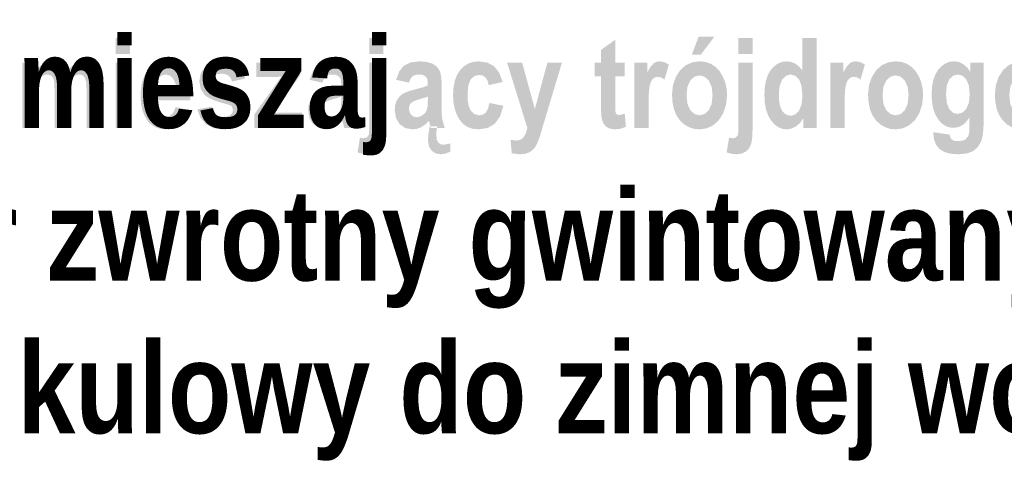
# Model space of a CAD drawing. Header units: millimetres. Extents: x -2626 to 2068, y -6169 to 7214.
# Tile 111 of 144: x -238 to -74, y -4998 to -4924. Entities that reach past the tile are written whole.
import ezdxf

# ---------------------------------------------------------------- set-up
doc = ezdxf.new("R2010")
doc.units = ezdxf.units.MM
doc.layers.get('0').update_dxf_attribs({"color": 252})

msp = doc.modelspace()

# ---------------------------------------------------------------- hatches: boundary and pattern name
h = msp.add_hatch(color=7)
h.paths.add_polyline_path([(-128.92, -4936.93), (-128.77, -4935.41), (-128.29, -4934.04), (-127.56, -4932.89), (-126.64, -4932.08), (-125.55, -4931.59), (-124.34, -4931.43), (-123.33, -4931.53), (-122.43, -4931.85), (-121.64, -4932.37), (-120.98, -4933.1), (-120.44, -4933.98), (-120.06, -4934.93), (-119.83, -4935.94), (-119.75, -4937.03), (-119.91, -4938.62), (-120.39, -4940.05), (-121.13, -4941.23), (-122.06, -4942.07), (-123.15, -4942.58), (-124.33, -4942.75), (-125.28, -4942.66), (-126.14, -4942.37), (-126.92, -4941.9), (-127.62, -4941.24), (-128.19, -4940.41), (-128.6, -4939.41), (-128.84, -4938.25)])
h.paths.add_polyline_path([(-126.51, -4937.09), (-126.35, -4938.53), (-125.87, -4939.57), (-125.16, -4940.2), (-124.32, -4940.41), (-123.5, -4940.2), (-122.8, -4939.57), (-122.33, -4938.52), (-122.17, -4937.07), (-122.33, -4935.65), (-122.81, -4934.61), (-123.52, -4933.97), (-124.35, -4933.76), (-125.18, -4933.97), (-125.88, -4934.61), (-126.35, -4935.65)])
h.paths.add_polyline_path([(-125.63, -4930.34), (-124.48, -4927.3), (-121.84, -4927.3), (-124.14, -4930.34)])
h = msp.add_hatch(color=7)
h.paths.add_polyline_path([(-221.6, -4930.2), (-221.6, -4927.55), (-219.24, -4927.55), (-219.24, -4930.2)])
h.paths.add_polyline_path([(-221.6, -4942.5), (-221.6, -4931.67), (-219.24, -4931.67), (-219.24, -4942.5)])
h = msp.add_hatch(color=7)
h.paths.add_polyline_path([(-179.36, -4930.2), (-179.36, -4927.55), (-177, -4927.55), (-177, -4930.2)])
h.paths.add_polyline_path([(-177, -4931.67), (-177, -4942.17), (-177.02, -4943.19), (-177.06, -4944.03), (-177.14, -4944.7), (-177.25, -4945.2), (-177.59, -4945.92), (-178.12, -4946.46), (-178.83, -4946.79), (-179.68, -4946.9), (-180.44, -4946.82), (-181.31, -4946.59), (-180.91, -4944.14), (-180.33, -4944.24), (-179.81, -4944.11), (-179.48, -4943.75), (-179.42, -4943.54), (-179.39, -4943.18), (-179.36, -4942.67), (-179.36, -4942.01), (-179.36, -4931.67)])
h = msp.add_hatch(color=7)
h.dxf.hatch_style = 2
h.paths.add_polyline_path([(-136.79, -4931.67), (-136.79, -4933.95), (-138.39, -4933.95), (-138.39, -4938.32), (-138.38, -4939.44), (-138.32, -4939.96), (-138.11, -4940.27), (-137.74, -4940.37), (-137.34, -4940.3), (-136.8, -4940.1), (-136.6, -4942.32), (-137.47, -4942.64), (-138.44, -4942.75), (-139.25, -4942.64), (-139.88, -4942.32), (-140.34, -4941.8), (-140.61, -4941.08), (-140.67, -4940.71), (-140.72, -4940.19), (-140.74, -4939.51), (-140.75, -4938.68), (-140.75, -4933.95), (-141.83, -4933.95), (-141.83, -4931.67), (-140.75, -4931.67), (-140.75, -4929.52), (-138.39, -4927.84), (-138.39, -4931.67)])
h = msp.add_hatch(color=7)
h.paths.add_polyline_path([(-117.86, -4930.2), (-117.86, -4927.55), (-115.5, -4927.55), (-115.5, -4930.2)])
h.paths.add_polyline_path([(-115.5, -4931.67), (-115.5, -4942.17), (-115.52, -4943.19), (-115.56, -4944.03), (-115.64, -4944.7), (-115.75, -4945.2), (-116.09, -4945.92), (-116.62, -4946.46), (-117.33, -4946.79), (-118.18, -4946.9), (-118.94, -4946.82), (-119.82, -4946.59), (-119.41, -4944.14), (-118.83, -4944.24), (-118.31, -4944.11), (-117.98, -4943.75), (-117.93, -4943.54), (-117.89, -4943.18), (-117.87, -4942.67), (-117.86, -4942.01), (-117.86, -4931.67)])
h = msp.add_hatch(color=7)
h.paths.add_polyline_path([(-104.85, -4942.5), (-107.05, -4942.5), (-107.05, -4940.91), (-107.64, -4941.72), (-108.32, -4942.29), (-109.07, -4942.63), (-109.83, -4942.75), (-110.55, -4942.66), (-111.23, -4942.38), (-111.85, -4941.92), (-112.43, -4941.26), (-112.91, -4940.44), (-113.26, -4939.46), (-113.46, -4938.32), (-113.53, -4937.03), (-113.47, -4935.72), (-113.26, -4934.59), (-112.93, -4933.63), (-112.45, -4932.84), (-111.88, -4932.22), (-111.25, -4931.78), (-110.55, -4931.51), (-109.79, -4931.43), (-109.07, -4931.52), (-108.4, -4931.8), (-107.78, -4932.28), (-107.21, -4932.94), (-107.21, -4927.55), (-104.85, -4927.55)])
h.paths.add_polyline_path([(-111.13, -4936.85), (-111.06, -4938.14), (-110.88, -4939.04), (-110.57, -4939.67), (-110.16, -4940.12), (-109.67, -4940.39), (-109.11, -4940.48), (-108.39, -4940.27), (-107.77, -4939.65), (-107.34, -4938.6), (-107.2, -4937.13), (-107.34, -4935.52), (-107.75, -4934.44), (-108.39, -4933.82), (-109.17, -4933.62), (-109.92, -4933.82), (-110.56, -4934.43), (-110.98, -4935.44)])
h = msp.add_hatch(color=7)
h.dxf.hatch_style = 2
h.paths.add_polyline_path([(-237.15, -4931.67), (-234.99, -4931.67), (-234.99, -4933.15), (-234.38, -4932.39), (-233.71, -4931.86), (-232.99, -4931.53), (-232.21, -4931.43), (-231.41, -4931.53), (-230.73, -4931.86), (-230.16, -4932.39), (-229.7, -4933.15), (-229.09, -4932.39), (-228.43, -4931.86), (-227.73, -4931.53), (-226.99, -4931.43), (-226.14, -4931.54), (-225.42, -4931.86), (-224.85, -4932.39), (-224.42, -4933.1), (-224.17, -4934.12), (-224.08, -4935.58), (-224.08, -4942.5), (-226.44, -4942.5), (-226.44, -4936.31), (-226.51, -4934.96), (-226.73, -4934.15), (-227.11, -4933.75), (-227.68, -4933.62), (-228.4, -4933.81), (-228.95, -4934.37), (-229.16, -4934.83), (-229.31, -4935.48), (-229.4, -4936.3), (-229.43, -4937.3), (-229.43, -4942.5), (-231.78, -4942.5), (-231.78, -4936.57), (-231.8, -4935.76), (-231.83, -4935.12), (-231.89, -4934.63), (-231.98, -4934.29), (-232.36, -4933.79), (-233.01, -4933.62), (-233.51, -4933.71), (-233.97, -4933.97), (-234.35, -4934.4), (-234.6, -4934.98), (-234.75, -4935.88), (-234.79, -4937.24), (-234.79, -4942.5), (-237.15, -4942.5)])
h = msp.add_hatch(color=7)
h.paths.add_polyline_path([(-211.64, -4939.06), (-209.3, -4939.54), (-209.9, -4940.96), (-210.76, -4941.96), (-211.86, -4942.55), (-213.17, -4942.75), (-214.1, -4942.67), (-214.92, -4942.42), (-215.62, -4942.01), (-216.21, -4941.43), (-216.76, -4940.59), (-217.16, -4939.6), (-217.39, -4938.45), (-217.47, -4937.15), (-217.39, -4935.86), (-217.15, -4934.7), (-216.76, -4933.69), (-216.2, -4932.8), (-215.62, -4932.2), (-214.96, -4931.77), (-214.22, -4931.51), (-213.4, -4931.43), (-212.5, -4931.51), (-211.7, -4931.78), (-211.01, -4932.22), (-210.42, -4932.83), (-209.87, -4933.73), (-209.48, -4934.83), (-209.25, -4936.11), (-209.17, -4937.59), (-209.18, -4937.91), (-215.07, -4937.91), (-214.91, -4939.05), (-214.49, -4939.9), (-213.88, -4940.43), (-213.15, -4940.61), (-212.63, -4940.51), (-212.21, -4940.22), (-211.87, -4939.74)])
h.paths.add_polyline_path([(-211.5, -4936.16), (-211.66, -4935.05), (-212.05, -4934.26), (-212.61, -4933.78), (-213.26, -4933.62), (-213.95, -4933.78), (-214.51, -4934.28), (-214.9, -4935.09), (-215.02, -4936.16)])
h = msp.add_hatch(color=7)
h.dxf.hatch_style = 2
h.paths.add_polyline_path([(-208, -4939.41), (-205.64, -4938.98), (-205.41, -4939.72), (-205.02, -4940.25), (-204.47, -4940.57), (-203.75, -4940.68), (-203.01, -4940.6), (-202.48, -4940.35), (-202.17, -4939.98), (-202.07, -4939.5), (-202.25, -4938.94), (-202.54, -4938.75), (-203.02, -4938.59), (-204.33, -4938.21), (-205.39, -4937.84), (-206.17, -4937.48), (-206.7, -4937.13), (-207.43, -4936.1), (-207.67, -4934.75), (-207.44, -4933.39), (-206.72, -4932.33), (-206.18, -4931.94), (-205.54, -4931.65), (-204.79, -4931.48), (-203.93, -4931.43), (-202.4, -4931.6), (-201.28, -4932.1), (-200.51, -4932.99), (-200, -4934.29), (-202.22, -4934.79), (-202.43, -4934.22), (-202.79, -4933.81), (-203.27, -4933.57), (-203.89, -4933.48), (-204.63, -4933.55), (-205.13, -4933.74), (-205.4, -4934.02), (-205.49, -4934.38), (-205.41, -4934.71), (-205.16, -4934.97), (-204.9, -4935.11), (-204.47, -4935.28), (-203.86, -4935.48), (-203.07, -4935.71), (-202.16, -4936), (-201.41, -4936.32), (-200.82, -4936.67), (-200.39, -4937.05), (-199.87, -4937.96), (-199.7, -4939.14), (-199.77, -4939.89), (-199.97, -4940.57), (-200.31, -4941.19), (-200.78, -4941.73), (-201.37, -4942.18), (-202.06, -4942.5), (-202.85, -4942.69), (-203.75, -4942.75), (-205.32, -4942.54), (-206.57, -4941.9), (-207.47, -4940.85)])
h = msp.add_hatch(color=7)
h.dxf.hatch_style = 2
h.paths.add_polyline_path([(-198.51, -4942.5), (-198.51, -4940.27), (-195.18, -4935.61), (-194.47, -4934.63), (-193.97, -4933.99), (-195.05, -4934.02), (-198.19, -4934.05), (-198.19, -4931.67), (-190.84, -4931.67), (-190.84, -4933.7), (-194.24, -4938.47), (-195.43, -4940.06), (-194.64, -4940), (-194.22, -4939.98), (-190.57, -4939.98), (-190.57, -4942.5)])
h = msp.add_hatch(color=7)
h.paths.add_polyline_path([(-187.17, -4934.97), (-189.3, -4934.51), (-188.78, -4933.1), (-188.02, -4932.15), (-186.93, -4931.61), (-185.45, -4931.43), (-184.14, -4931.53), (-183.18, -4931.84), (-182.5, -4932.34), (-182.06, -4932.98), (-181.91, -4933.41), (-181.8, -4934), (-181.74, -4934.72), (-181.72, -4935.6), (-181.74, -4938.94), (-181.71, -4940.17), (-181.62, -4941.04), (-181.21, -4942.5), (-183.53, -4942.5), (-183.84, -4941.32), (-184.46, -4941.95), (-185.13, -4942.39), (-185.84, -4942.66), (-186.59, -4942.75), (-187.77, -4942.53), (-188.72, -4941.88), (-189.34, -4940.86), (-189.54, -4939.56), (-189.46, -4938.7), (-189.21, -4937.95), (-188.8, -4937.34), (-188.26, -4936.87), (-187.46, -4936.48), (-186.3, -4936.14), (-184.91, -4935.77), (-184.02, -4935.44), (-184.06, -4934.69), (-184.15, -4934.25), (-184.62, -4933.8), (-185.03, -4933.66), (-185.58, -4933.62), (-186.15, -4933.69), (-186.58, -4933.9), (-186.91, -4934.32)])
h.paths.add_polyline_path([(-184.02, -4937.3), (-184.6, -4937.5), (-185.42, -4937.73), (-186.32, -4938.03), (-186.85, -4938.36), (-187.1, -4938.76), (-187.19, -4939.26), (-187.09, -4939.84), (-186.81, -4940.31), (-186.4, -4940.62), (-185.88, -4940.73), (-185.38, -4940.64), (-184.89, -4940.39), (-184.47, -4940.02), (-184.21, -4939.58), (-184.07, -4938.92), (-184.02, -4937.87)])
h = msp.add_hatch(color=7)
h.paths.add_polyline_path([(-172.75, -4934.97), (-174.88, -4934.51), (-174.36, -4933.1), (-173.6, -4932.15), (-172.51, -4931.61), (-171.03, -4931.43), (-169.72, -4931.53), (-168.76, -4931.84), (-168.08, -4932.34), (-167.64, -4932.98), (-167.49, -4933.41), (-167.38, -4934), (-167.32, -4934.72), (-167.3, -4935.6), (-167.32, -4938.94), (-167.29, -4940.17), (-167.2, -4941.04), (-166.79, -4942.5), (-169.11, -4942.5), (-169.42, -4941.32), (-170.04, -4941.95), (-170.71, -4942.39), (-171.42, -4942.66), (-172.17, -4942.75), (-173.35, -4942.53), (-174.3, -4941.88), (-174.92, -4940.86), (-175.12, -4939.56), (-175.04, -4938.7), (-174.79, -4937.95), (-174.38, -4937.34), (-173.84, -4936.87), (-173.04, -4936.48), (-171.88, -4936.14), (-170.49, -4935.77), (-169.6, -4935.44), (-169.64, -4934.69), (-169.73, -4934.25), (-170.2, -4933.8), (-170.61, -4933.66), (-171.16, -4933.62), (-171.73, -4933.69), (-172.16, -4933.9), (-172.49, -4934.32)])
h.paths.add_polyline_path([(-169.6, -4937.3), (-170.18, -4937.5), (-171, -4937.73), (-171.9, -4938.03), (-172.43, -4938.36), (-172.68, -4938.76), (-172.77, -4939.26), (-172.67, -4939.84), (-172.39, -4940.31), (-171.98, -4940.62), (-171.46, -4940.73), (-170.96, -4940.64), (-170.47, -4940.39), (-170.05, -4940.02), (-169.79, -4939.58), (-169.65, -4938.92), (-169.6, -4937.87)])
h.paths.add_polyline_path([(-169.27, -4942.24), (-168.02, -4942.24), (-168.15, -4942.89), (-168.19, -4943.71), (-168.11, -4944.43), (-167.87, -4944.93), (-167.49, -4945.22), (-166.97, -4945.32), (-165.85, -4945.09), (-165.85, -4946.46), (-166.68, -4946.79), (-167.49, -4946.9), (-168.33, -4946.75), (-169, -4946.28), (-169.43, -4945.53), (-169.58, -4944.52), (-169.5, -4943.5)])
h = msp.add_hatch(color=7)
h.dxf.hatch_style = 2
h.paths.add_polyline_path([(-157.14, -4934.87), (-159.46, -4935.38), (-159.65, -4934.64), (-159.99, -4934.11), (-160.46, -4933.79), (-161.06, -4933.68), (-161.84, -4933.87), (-162.46, -4934.42), (-162.86, -4935.4), (-162.99, -4936.89), (-162.96, -4937.79), (-162.86, -4938.54), (-162.69, -4939.15), (-162.46, -4939.62), (-161.84, -4940.21), (-161.04, -4940.41), (-160.44, -4940.3), (-159.95, -4939.96), (-159.58, -4939.33), (-159.34, -4938.35), (-157.02, -4938.83), (-157.55, -4940.55), (-158.41, -4941.77), (-159.6, -4942.51), (-161.13, -4942.75), (-162.15, -4942.65), (-163.02, -4942.34), (-163.76, -4941.82), (-164.35, -4941.1), (-164.81, -4940.23), (-165.14, -4939.28), (-165.34, -4938.24), (-165.4, -4937.12), (-165.33, -4935.81), (-165.11, -4934.67), (-164.74, -4933.69), (-164.22, -4932.88), (-163.58, -4932.25), (-162.84, -4931.79), (-162.02, -4931.52), (-161.1, -4931.43), (-159.69, -4931.63), (-158.56, -4932.25), (-157.71, -4933.32)])
h = msp.add_hatch(color=7)
h.dxf.hatch_style = 2
h.paths.add_polyline_path([(-156.39, -4931.67), (-153.89, -4931.67), (-151.77, -4939.36), (-149.69, -4931.67), (-147.27, -4931.67), (-150.4, -4942.09), (-151, -4944.13), (-151.4, -4945.12), (-151.79, -4945.8), (-152.23, -4946.26), (-152.79, -4946.61), (-153.47, -4946.83), (-154.28, -4946.9), (-155.62, -4946.73), (-155.82, -4944.48), (-154.83, -4944.62), (-154.22, -4944.5), (-153.73, -4944.17), (-153.33, -4943.53), (-153.02, -4942.53)])
h = msp.add_hatch(color=7)
h.dxf.hatch_style = 2
h.paths.add_polyline_path([(-132.84, -4942.5), (-135.2, -4942.5), (-135.2, -4931.67), (-133.02, -4931.67), (-133.02, -4933.21), (-132.49, -4932.31), (-132.01, -4931.78), (-131.53, -4931.51), (-130.99, -4931.43), (-130.2, -4931.56), (-129.45, -4931.97), (-130.18, -4934.46), (-130.75, -4934.11), (-131.28, -4934), (-131.74, -4934.09), (-132.14, -4934.36), (-132.46, -4934.87), (-132.68, -4935.67), (-132.75, -4936.24), (-132.8, -4937.02), (-132.83, -4937.99), (-132.84, -4939.16)])
h = msp.add_hatch(color=7)
h.dxf.hatch_style = 2
h.paths.add_polyline_path([(-100.18, -4942.5), (-102.54, -4942.5), (-102.54, -4931.67), (-100.36, -4931.67), (-100.36, -4933.21), (-99.83, -4932.31), (-99.35, -4931.78), (-98.88, -4931.51), (-98.33, -4931.43), (-97.54, -4931.56), (-96.79, -4931.97), (-97.52, -4934.46), (-98.09, -4934.11), (-98.62, -4934), (-99.08, -4934.09), (-99.48, -4934.36), (-99.81, -4934.87), (-100.02, -4935.67), (-100.09, -4936.24), (-100.14, -4937.02), (-100.17, -4937.99), (-100.18, -4939.16)])
h = msp.add_hatch(color=7)
h.paths.add_polyline_path([(-96.27, -4936.93), (-96.11, -4935.41), (-95.63, -4934.04), (-94.9, -4932.89), (-93.98, -4932.08), (-92.9, -4931.59), (-91.68, -4931.43), (-90.67, -4931.53), (-89.77, -4931.85), (-88.99, -4932.37), (-88.32, -4933.1), (-87.78, -4933.98), (-87.4, -4934.93), (-87.17, -4935.94), (-87.09, -4937.03), (-87.25, -4938.62), (-87.73, -4940.05), (-88.47, -4941.23), (-89.41, -4942.07), (-90.49, -4942.58), (-91.68, -4942.75), (-92.62, -4942.66), (-93.49, -4942.37), (-94.27, -4941.9), (-94.96, -4941.24), (-95.53, -4940.41), (-95.94, -4939.41), (-96.18, -4938.25)])
h.paths.add_polyline_path([(-93.86, -4937.09), (-93.7, -4938.53), (-93.22, -4939.57), (-92.51, -4940.2), (-91.66, -4940.41), (-90.84, -4940.2), (-90.14, -4939.57), (-89.67, -4938.52), (-89.51, -4937.07), (-89.67, -4935.65), (-90.16, -4934.61), (-90.86, -4933.97), (-91.7, -4933.76), (-92.52, -4933.97), (-93.22, -4934.61), (-93.7, -4935.65)])
h = msp.add_hatch(color=7)
h.paths.add_polyline_path([(-85.38, -4943.22), (-82.68, -4943.62), (-82.56, -4944.12), (-82.31, -4944.46), (-81.91, -4944.65), (-81.33, -4944.71), (-80.63, -4944.64), (-80.07, -4944.45), (-79.55, -4943.84), (-79.41, -4943.25), (-79.37, -4942.33), (-79.37, -4940.75), (-79.93, -4941.52), (-80.56, -4942.06), (-81.26, -4942.39), (-82.03, -4942.5), (-82.74, -4942.42), (-83.39, -4942.17), (-83.99, -4941.75), (-84.52, -4941.17), (-85.03, -4940.34), (-85.39, -4939.37), (-85.61, -4938.26), (-85.68, -4937.03), (-85.61, -4935.72), (-85.41, -4934.59), (-85.07, -4933.63), (-84.59, -4932.84), (-84.01, -4932.22), (-83.38, -4931.78), (-82.68, -4931.51), (-81.93, -4931.43), (-81.14, -4931.54), (-80.42, -4931.87), (-79.78, -4932.42), (-79.21, -4933.19), (-79.21, -4931.67), (-77.01, -4931.67), (-77.01, -4941.39), (-77.04, -4942.48), (-77.12, -4943.41), (-77.26, -4944.17), (-77.44, -4944.78), (-77.99, -4945.7), (-78.76, -4946.37), (-79.82, -4946.77), (-81.23, -4946.9), (-82.55, -4946.8), (-83.57, -4946.51), (-84.35, -4946.03), (-84.91, -4945.35), (-85.26, -4944.52), (-85.38, -4943.57)])
h.paths.add_polyline_path([(-83.28, -4936.86), (-83.14, -4938.36), (-82.72, -4939.39), (-82.11, -4939.99), (-81.38, -4940.19), (-80.59, -4939.99), (-79.93, -4939.39), (-79.48, -4938.37), (-79.33, -4936.93), (-79.47, -4935.46), (-79.9, -4934.43), (-80.55, -4933.82), (-81.33, -4933.62), (-82.1, -4933.82), (-82.72, -4934.41), (-83.14, -4935.42)])
h = msp.add_hatch(color=7)
h.paths.add_polyline_path([(-75.14, -4936.93), (-74.98, -4935.41), (-74.51, -4934.04), (-73.78, -4932.89), (-72.86, -4932.08), (-71.77, -4931.59), (-70.56, -4931.43), (-69.55, -4931.53), (-68.65, -4931.85), (-67.86, -4932.37), (-67.19, -4933.1), (-66.66, -4933.98), (-66.28, -4934.93), (-66.04, -4935.94), (-65.97, -4937.03), (-66.13, -4938.62), (-66.61, -4940.05), (-67.35, -4941.23), (-68.28, -4942.07), (-69.37, -4942.58), (-70.55, -4942.75), (-71.5, -4942.66), (-72.36, -4942.37), (-73.14, -4941.9), (-73.84, -4941.24), (-74.41, -4940.41), (-74.82, -4939.41), (-75.06, -4938.25)])
h.paths.add_polyline_path([(-72.73, -4937.09), (-72.57, -4938.53), (-72.09, -4939.57), (-71.38, -4940.2), (-70.54, -4940.41), (-69.72, -4940.2), (-69.02, -4939.57), (-68.55, -4938.52), (-68.39, -4937.07), (-68.55, -4935.65), (-69.03, -4934.61), (-69.74, -4933.97), (-70.57, -4933.76), (-71.4, -4933.97), (-72.09, -4934.61), (-72.57, -4935.65)])

# ---------------------------------------------------------------- texts
at = {"color": 7, "char_height": 15.1338, "attachment_point": 1}
for s, insert in [('{\\fArialNarrow-Bold,Bold|b0|i0|c0;15. Zawór mieszaj}', (-322.76, -4927.37)), ('{\\fArialNarrow-Bold,Bold|b0|i0|c0;16.  Zawór zwrotny gwintowany Dn20mm}', (-322.76, -4952.78)), ('{\\fArialNarrow-Bold,Bold|b0|i0|c0;17. Zawór kulowy do zimnej wody Dn25mm p=1.0MPa}', (-322.76, -4978.19))]:
    msp.add_mtext(s, dxfattribs=dict(at, insert=insert))

doc.saveas('drawing.dxf')
